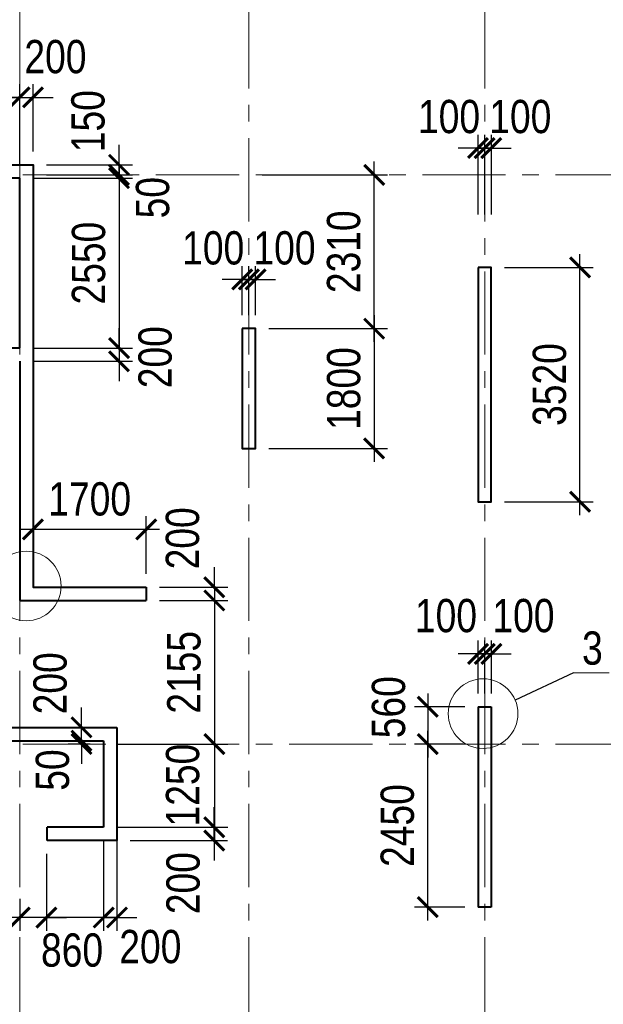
# Model space of a CAD drawing. Extents: x -8631841 to -8525813, y 4017860 to 4564755.
# Tile 33 of 112: x -8587462 to -8578701, y 4211770 to 4226561. Entities that reach past the tile are written whole.
import ezdxf

# ---------------------------------------------------------------- set-up
doc = ezdxf.new("R2010")
doc.units = 0
doc.header["$LTSCALE"] = 1000
doc.header["$MEASUREMENT"] = 0
doc.linetypes.add('CENTER', pattern=[2, 1.25, -0.25, 0.25, -0.25])
for name, color, linetype, lineweight in [('СК-040-С(тены)', 12, 'Continuous', 40), ('СК-043-С-ПИЛОНЫ', 5, 'Continuous', 40), ('СК-100-О(си)', 7, 'CENTER', 15), ('СК-110-О-РАЗМЕРЫ', 7, 'Continuous', 15), ('СК-300-Р(азмеры)', 7, 'Continuous', 20), ('СК-343-Р-КОЛОННЫ', 7, 'Continuous', 13), ('СК-400-Т(екст)', 7, 'Continuous', 20)]:
    doc.layers.add(name, color=color, linetype=linetype, lineweight=lineweight)
doc.styles.add('RUSS', font='arial.ttf', dxfattribs={"width": 0.8})
doc.dimstyles.new('100-200', dxfattribs={"dimscale": 0, "dimtxt": 500, "dimasz": 300, "dimexe": 200, "dimexo": 200, "dimgap": 200, "dimtad": 1, "dimdec": 0, "dimzin": 0, "dimdsep": 46, "dimtxsty": 'RUSS', "dimblk": 'ARCHTICK', "dimcen": 0.096, "dimdle": 200, "dimclrd": 7, "dimclre": 7, "dimclrt": 256, "dimadec": 0, "dimazin": 0, "dimtfac": 1, "dimtdec": 0, "dimtmove": 2, "dimatfit": 3, "dimldrblk": 'OBLIQUE', "dimfxl": 1, "dimtolj": 1, "dimtzin": 0, "dimarcsym": 0})

# ---------------------------------------------------------------- blocks, each defined once
blk = doc.blocks.new('оси')
at = {"layer": 'СК-100-О(си)'}
for p, q in [((-28729.8, 18534.9), (-28729.8, -7257.5)), ((-25290.2, 18534.9), (-25290.2, -7257.5)), ((-21750, 18534.9), (-21750, -7257.5)), ((-46685.3, 15985), (6554.2, 15985)), ((-46685.3, 7435), (6554.2, 7435))]:
    blk.add_line(p, q, dxfattribs=at)
blk = doc.blocks.new('A$C858fb3ef')
at = {"layer": 'СК-300-Р(азмеры)'}
blk.add_blockref('оси', (0, 0), dxfattribs=at)
blk = doc.blocks.new('A$C573b34c5')
blk.add_blockref('A$C858fb3ef', (0, 0))
blk = doc.blocks.new('_ArchTick')
at = {"color": 0, "linetype": 'ByBlock', "const_width": 0.15}
blk.add_lwpolyline([(-0.5, -0.5), (0.5, 0.5)], dxfattribs=at)
blk = doc.blocks.new('*D732')
at = {"layer": 'Defpoints', "color": 0, "transparency": 16777216}
for p in [(-8583922, 4221920), (-8583922, 4220120), (-8582141, 4220120)]:
    blk.add_point(p, dxfattribs=at)
at = {"layer": 'СК-343-Р-КОЛОННЫ', "color": 7, "lineweight": -2, "transparency": 16777216}
for p, q in [((-8582141, 4222120), (-8582141, 4219920)), ((-8583722, 4221920), (-8581941, 4221920)), ((-8583722, 4220120), (-8581941, 4220120))]:
    blk.add_line(p, q, dxfattribs=at)
at = {"layer": 'СК-343-Р-КОЛОННЫ', "color": 7, "lineweight": -2, "transparency": 16777216, "xscale": 300, "yscale": 300, "zscale": 300}
for p, rotation in [((-8582141, 4221920), 90), ((-8582141, 4220120), 270)]:
    blk.add_blockref('_ArchTick', p, dxfattribs=dict(at, rotation=rotation))
at = {"layer": 'СК-343-Р-КОЛОННЫ', "transparency": 16777216, "insert": (-8582596, 4221020), "char_height": 500, "attachment_point": 5, "rotation": 90, "style": 'RUSS'}
blk.add_mtext('\\A1;1800', dxfattribs=at)
blk = doc.blocks.new('_Oblique')
at = {"color": 0, "linetype": 'ByBlock', "lineweight": -2}
blk.add_line((-0.5, -0.5), (0.5, 0.5), dxfattribs=at)
blk = doc.blocks.new('*D733')
at = {"layer": 'Defpoints', "color": 0, "transparency": 16777216}
for p in [(-8584022, 4224230), (-8582141, 4224230), (-8583922, 4221920)]:
    blk.add_point(p, dxfattribs=at)
at = {"layer": 'СК-343-Р-КОЛОННЫ', "color": 7, "lineweight": -2, "transparency": 16777216}
for p, q in [((-8582141, 4221720), (-8582141, 4224430)), ((-8583822, 4224230), (-8581941, 4224230)), ((-8583722, 4221920), (-8581941, 4221920))]:
    blk.add_line(p, q, dxfattribs=at)
at = {"layer": 'СК-343-Р-КОЛОННЫ', "color": 7, "lineweight": -2, "transparency": 16777216, "xscale": 300, "yscale": 300, "zscale": 300}
for p, rotation in [((-8582141, 4224230), 90), ((-8582141, 4221920), 270)]:
    blk.add_blockref('_ArchTick', p, dxfattribs=dict(at, rotation=rotation))
at = {"layer": 'СК-343-Р-КОЛОННЫ', "transparency": 16777216, "insert": (-8582597, 4223075), "char_height": 500, "attachment_point": 5, "rotation": 90, "style": 'RUSS'}
blk.add_mtext('\\A1;2310', dxfattribs=at)
blk = doc.blocks.new('*D734')
at = {"layer": 'Defpoints', "color": 0, "transparency": 16777216}
for p in [(-8580582, 4216240), (-8581336, 4215680), (-8580582, 4215680)]:
    blk.add_point(p, dxfattribs=at)
at = {"layer": 'СК-343-Р-КОЛОННЫ', "color": 7, "lineweight": -2, "transparency": 16777216}
for p, q in [((-8581336, 4216440), (-8581336, 4215480)), ((-8580782, 4216240), (-8581536, 4216240)), ((-8580782, 4215680), (-8581536, 4215680))]:
    blk.add_line(p, q, dxfattribs=at)
at = {"layer": 'СК-343-Р-КОЛОННЫ', "color": 7, "lineweight": -2, "transparency": 16777216, "xscale": 300, "yscale": 300, "zscale": 300}
for p, rotation in [((-8581336, 4216240), 90), ((-8581336, 4215680), 270)]:
    blk.add_blockref('_ArchTick', p, dxfattribs=dict(at, rotation=rotation))
at = {"layer": 'СК-343-Р-КОЛОННЫ', "transparency": 16777216, "insert": (-8581923, 4216233), "char_height": 500, "attachment_point": 5, "rotation": 90, "style": 'RUSS'}
blk.add_mtext('\\A1;560', dxfattribs=at)
blk = doc.blocks.new('*D735')
at = {"layer": 'Defpoints', "color": 0, "transparency": 16777216}
for p in [(-8581336, 4215680), (-8580582, 4215680), (-8580582, 4213230)]:
    blk.add_point(p, dxfattribs=at)
at = {"layer": 'СК-343-Р-КОЛОННЫ', "color": 7, "lineweight": -2, "transparency": 16777216}
for p, q in [((-8581336, 4213030), (-8581336, 4215880)), ((-8580782, 4215680), (-8581536, 4215680)), ((-8580782, 4213230), (-8581536, 4213230))]:
    blk.add_line(p, q, dxfattribs=at)
at = {"layer": 'СК-343-Р-КОЛОННЫ', "color": 7, "lineweight": -2, "transparency": 16777216, "xscale": 300, "yscale": 300, "zscale": 300}
for p, rotation in [((-8581336, 4215680), 90), ((-8581336, 4213230), 270)]:
    blk.add_blockref('_ArchTick', p, dxfattribs=dict(at, rotation=rotation))
at = {"layer": 'СК-343-Р-КОЛОННЫ', "transparency": 16777216, "insert": (-8581791, 4214455), "char_height": 500, "attachment_point": 5, "rotation": 90, "style": 'RUSS'}
blk.add_mtext('\\A1;2450', dxfattribs=at)
blk = doc.blocks.new('*D736')
at = {"layer": 'Defpoints', "color": 0, "transparency": 16777216}
for p in [(-8580482, 4217033), (-8580582, 4216240), (-8580482, 4216240)]:
    blk.add_point(p, dxfattribs=at)
at = {"layer": 'СК-343-Р-КОЛОННЫ', "color": 7, "lineweight": -2, "transparency": 16777216}
for p, q in [((-8580582, 4216440), (-8580582, 4217233)), ((-8580482, 4216440), (-8580482, 4217233)), ((-8580582, 4217033), (-8580882, 4217033)), ((-8580582, 4217033), (-8580482, 4217033)), ((-8580482, 4217033), (-8580182, 4217033))]:
    blk.add_line(p, q, dxfattribs=at)
at = {"layer": 'СК-343-Р-КОЛОННЫ', "color": 7, "lineweight": -2, "transparency": 16777216, "xscale": 300, "yscale": 300, "zscale": 300}
blk.add_blockref('_ArchTick', (-8580582, 4217033), dxfattribs=at)
at = {"layer": 'СК-343-Р-КОЛОННЫ', "color": 7, "lineweight": -2, "transparency": 16777216, "xscale": 300, "yscale": 300, "zscale": 300, "rotation": 180}
blk.add_blockref('_ArchTick', (-8580482, 4217033), dxfattribs=at)
at = {"layer": 'СК-343-Р-КОЛОННЫ', "transparency": 16777216, "insert": (-8581063, 4217606), "char_height": 500, "attachment_point": 5, "style": 'RUSS'}
blk.add_mtext('\\A1;100', dxfattribs=at)
blk = doc.blocks.new('*D737')
at = {"layer": 'Defpoints', "color": 0, "transparency": 16777216}
for p in [(-8580482, 4217033), (-8580482, 4216240), (-8580382, 4216240)]:
    blk.add_point(p, dxfattribs=at)
at = {"layer": 'СК-343-Р-КОЛОННЫ', "color": 7, "lineweight": -2, "transparency": 16777216}
for p, q in [((-8580482, 4216440), (-8580482, 4217233)), ((-8580382, 4216440), (-8580382, 4217233)), ((-8580482, 4217033), (-8580782, 4217033)), ((-8580382, 4217033), (-8580482, 4217033)), ((-8580382, 4217033), (-8580082, 4217033))]:
    blk.add_line(p, q, dxfattribs=at)
at = {"layer": 'СК-343-Р-КОЛОННЫ', "color": 7, "lineweight": -2, "transparency": 16777216, "xscale": 300, "yscale": 300, "zscale": 300}
blk.add_blockref('_ArchTick', (-8580482, 4217033), dxfattribs=at)
at = {"layer": 'СК-343-Р-КОЛОННЫ', "color": 7, "lineweight": -2, "transparency": 16777216, "xscale": 300, "yscale": 300, "zscale": 300, "rotation": 180}
blk.add_blockref('_ArchTick', (-8580382, 4217033), dxfattribs=at)
at = {"layer": 'СК-343-Р-КОЛОННЫ', "transparency": 16777216, "insert": (-8579900, 4217606), "char_height": 500, "attachment_point": 5, "style": 'RUSS'}
blk.add_mtext('\\A1;100', dxfattribs=at)
blk = doc.blocks.new('*D779')
at = {"layer": 'Defpoints', "color": 0, "transparency": 16777216}
for p in [(-8587462, 4224180), (-8587462, 4221629), (-8585971, 4221629)]:
    blk.add_point(p, dxfattribs=at)
at = {"layer": 'СК-343-Р-КОЛОННЫ', "color": 7, "lineweight": -2, "transparency": 16777216}
for p, q in [((-8585971, 4224380), (-8585971, 4221429)), ((-8587262, 4224180), (-8585771, 4224180)), ((-8587262, 4221629), (-8585771, 4221629))]:
    blk.add_line(p, q, dxfattribs=at)
at = {"layer": 'СК-343-Р-КОЛОННЫ', "color": 7, "lineweight": -2, "transparency": 16777216, "xscale": 300, "yscale": 300, "zscale": 300}
for p, rotation in [((-8585971, 4224180), 90), ((-8585971, 4221629), 270)]:
    blk.add_blockref('_ArchTick', p, dxfattribs=dict(at, rotation=rotation))
at = {"layer": 'СК-343-Р-КОЛОННЫ', "transparency": 16777216, "insert": (-8586426, 4222904), "char_height": 500, "attachment_point": 5, "rotation": 90, "style": 'RUSS'}
blk.add_mtext('\\A1;2550', dxfattribs=at)
blk = doc.blocks.new('*D781')
at = {"layer": 'Defpoints', "color": 0, "transparency": 16777216}
for p in [(-8587462, 4225394), (-8589592, 4224180), (-8587462, 4224180)]:
    blk.add_point(p, dxfattribs=at)
at = {"layer": 'СК-343-Р-КОЛОННЫ', "color": 7, "lineweight": -2, "transparency": 16777216}
for p, q in [((-8589592, 4224380), (-8589592, 4225594)), ((-8587462, 4224380), (-8587462, 4225594)), ((-8589792, 4225394), (-8587262, 4225394))]:
    blk.add_line(p, q, dxfattribs=at)
at = {"layer": 'СК-343-Р-КОЛОННЫ', "color": 7, "lineweight": -2, "transparency": 16777216, "xscale": 300, "yscale": 300, "zscale": 300, "rotation": 180}
blk.add_blockref('_ArchTick', (-8589592, 4225394), dxfattribs=at)
at = {"layer": 'СК-343-Р-КОЛОННЫ', "color": 7, "lineweight": -2, "transparency": 16777216, "xscale": 300, "yscale": 300, "zscale": 300}
blk.add_blockref('_ArchTick', (-8587462, 4225394), dxfattribs=at)
at = {"layer": 'СК-343-Р-КОЛОННЫ', "transparency": 16777216, "insert": (-8588527, 4225850), "char_height": 500, "attachment_point": 5, "style": 'RUSS'}
blk.add_mtext('\\A1;2130', dxfattribs=at)
blk = doc.blocks.new('*D782')
at = {"layer": 'Defpoints', "color": 0, "transparency": 16777216}
for p in [(-8587262, 4225394), (-8587262, 4224380), (-8587462, 4224180)]:
    blk.add_point(p, dxfattribs=at)
at = {"layer": 'СК-343-Р-КОЛОННЫ', "color": 7, "lineweight": -2, "transparency": 16777216}
for p, q in [((-8587462, 4224380), (-8587462, 4225594)), ((-8587262, 4224580), (-8587262, 4225594)), ((-8587462, 4225394), (-8587762, 4225394)), ((-8587462, 4225394), (-8587262, 4225394)), ((-8587262, 4225394), (-8586962, 4225394))]:
    blk.add_line(p, q, dxfattribs=at)
at = {"layer": 'СК-343-Р-КОЛОННЫ', "color": 7, "lineweight": -2, "transparency": 16777216, "xscale": 300, "yscale": 300, "zscale": 300}
blk.add_blockref('_ArchTick', (-8587462, 4225394), dxfattribs=at)
at = {"layer": 'СК-343-Р-КОЛОННЫ', "color": 7, "lineweight": -2, "transparency": 16777216, "xscale": 300, "yscale": 300, "zscale": 300, "rotation": 180}
blk.add_blockref('_ArchTick', (-8587262, 4225394), dxfattribs=at)
at = {"layer": 'СК-343-Р-КОЛОННЫ', "transparency": 16777216, "insert": (-8586926, 4226003), "char_height": 500, "attachment_point": 5, "style": 'RUSS'}
blk.add_mtext('\\A1;200', dxfattribs=at)
blk = doc.blocks.new('*D784')
at = {"layer": 'Defpoints', "color": 0, "transparency": 16777216}
for p in [(-8587462, 4221629), (-8587462, 4221429), (-8585971, 4221429)]:
    blk.add_point(p, dxfattribs=at)
at = {"layer": 'СК-343-Р-КОЛОННЫ', "color": 7, "lineweight": -2, "transparency": 16777216}
for p, q in [((-8585971, 4221629), (-8585971, 4221929)), ((-8587262, 4221629), (-8585771, 4221629)), ((-8585971, 4221629), (-8585971, 4221429)), ((-8587262, 4221429), (-8585771, 4221429)), ((-8585971, 4221429), (-8585971, 4221129))]:
    blk.add_line(p, q, dxfattribs=at)
at = {"layer": 'СК-343-Р-КОЛОННЫ', "color": 7, "lineweight": -2, "transparency": 16777216, "xscale": 300, "yscale": 300, "zscale": 300}
for p, rotation in [((-8585971, 4221629), 270), ((-8585971, 4221429), 90)]:
    blk.add_blockref('_ArchTick', p, dxfattribs=dict(at, rotation=rotation))
at = {"layer": 'СК-343-Р-КОЛОННЫ', "transparency": 16777216, "insert": (-8585427, 4221491), "char_height": 500, "attachment_point": 5, "rotation": 90, "style": 'RUSS'}
blk.add_mtext('\\A1;200', dxfattribs=at)
blk = doc.blocks.new('*D792')
at = {"layer": 'Defpoints', "color": 0, "transparency": 16777216}
for p in [(-8587262, 4224380), (-8587262, 4224230), (-8585971, 4224230)]:
    blk.add_point(p, dxfattribs=at)
at = {"layer": 'СК-343-Р-КОЛОННЫ', "color": 7, "lineweight": -2, "transparency": 16777216}
for p, q in [((-8585971, 4224380), (-8585971, 4224680)), ((-8587062, 4224380), (-8585771, 4224380)), ((-8585971, 4224380), (-8585971, 4224230)), ((-8587062, 4224230), (-8585771, 4224230)), ((-8585971, 4224230), (-8585971, 4223930))]:
    blk.add_line(p, q, dxfattribs=at)
at = {"layer": 'СК-343-Р-КОЛОННЫ', "color": 7, "lineweight": -2, "transparency": 16777216, "xscale": 300, "yscale": 300, "zscale": 300}
for p, rotation in [((-8585971, 4224380), 270), ((-8585971, 4224230), 90)]:
    blk.add_blockref('_ArchTick', p, dxfattribs=dict(at, rotation=rotation))
at = {"layer": 'СК-343-Р-КОЛОННЫ', "transparency": 16777216, "insert": (-8586435, 4225037), "char_height": 500, "attachment_point": 5, "rotation": 90, "style": 'RUSS'}
blk.add_mtext('\\A1;150', dxfattribs=at)
blk = doc.blocks.new('*D793')
at = {"layer": 'Defpoints', "color": 0, "transparency": 16777216}
for p in [(-8587262, 4224230), (-8587262, 4224180), (-8585971, 4224180)]:
    blk.add_point(p, dxfattribs=at)
at = {"layer": 'СК-343-Р-КОЛОННЫ', "color": 7, "lineweight": -2, "transparency": 16777216}
for p, q in [((-8585971, 4224230), (-8585971, 4224530)), ((-8587062, 4224230), (-8585771, 4224230)), ((-8587062, 4224180), (-8585771, 4224180)), ((-8585971, 4224230), (-8585971, 4224180)), ((-8585971, 4224180), (-8585971, 4223880))]:
    blk.add_line(p, q, dxfattribs=at)
at = {"layer": 'СК-343-Р-КОЛОННЫ', "color": 7, "lineweight": -2, "transparency": 16777216, "xscale": 300, "yscale": 300, "zscale": 300}
for p, rotation in [((-8585971, 4224230), 270), ((-8585971, 4224180), 90)]:
    blk.add_blockref('_ArchTick', p, dxfattribs=dict(at, rotation=rotation))
at = {"layer": 'СК-343-Р-КОЛОННЫ', "transparency": 16777216, "insert": (-8585465, 4223887), "char_height": 500, "attachment_point": 5, "rotation": 90, "style": 'RUSS'}
blk.add_mtext('\\A1;50', dxfattribs=at)
blk = doc.blocks.new('*D837')
at = {"layer": 'Defpoints', "color": 0, "transparency": 16777216}
for p in [(-8584022, 4222660), (-8584122, 4221920), (-8584022, 4221920)]:
    blk.add_point(p, dxfattribs=at)
at = {"layer": 'СК-343-Р-КОЛОННЫ', "color": 7, "lineweight": -2, "transparency": 16777216}
for p, q in [((-8584122, 4222120), (-8584122, 4222860)), ((-8584022, 4222120), (-8584022, 4222860)), ((-8584122, 4222660), (-8584422, 4222660)), ((-8584122, 4222660), (-8584022, 4222660)), ((-8584022, 4222660), (-8583722, 4222660))]:
    blk.add_line(p, q, dxfattribs=at)
at = {"layer": 'СК-343-Р-КОЛОННЫ', "color": 7, "lineweight": -2, "transparency": 16777216, "xscale": 300, "yscale": 300, "zscale": 300}
blk.add_blockref('_ArchTick', (-8584122, 4222660), dxfattribs=at)
at = {"layer": 'СК-343-Р-КОЛОННЫ', "color": 7, "lineweight": -2, "transparency": 16777216, "xscale": 300, "yscale": 300, "zscale": 300, "rotation": 180}
blk.add_blockref('_ArchTick', (-8584022, 4222660), dxfattribs=at)
at = {"layer": 'СК-343-Р-КОЛОННЫ', "transparency": 16777216, "insert": (-8584557, 4223130), "char_height": 500, "attachment_point": 5, "style": 'RUSS'}
blk.add_mtext('\\A1;100', dxfattribs=at)
blk = doc.blocks.new('*D838')
at = {"layer": 'Defpoints', "color": 0, "transparency": 16777216}
for p in [(-8584022, 4222660), (-8584022, 4221920), (-8583922, 4221920)]:
    blk.add_point(p, dxfattribs=at)
at = {"layer": 'СК-343-Р-КОЛОННЫ', "color": 7, "lineweight": -2, "transparency": 16777216}
for p, q in [((-8584022, 4222120), (-8584022, 4222860)), ((-8583922, 4222120), (-8583922, 4222860)), ((-8584022, 4222660), (-8584322, 4222660)), ((-8583922, 4222660), (-8584022, 4222660)), ((-8583922, 4222660), (-8583622, 4222660))]:
    blk.add_line(p, q, dxfattribs=at)
at = {"layer": 'СК-343-Р-КОЛОННЫ', "color": 7, "lineweight": -2, "transparency": 16777216, "xscale": 300, "yscale": 300, "zscale": 300}
blk.add_blockref('_ArchTick', (-8584022, 4222660), dxfattribs=at)
at = {"layer": 'СК-343-Р-КОЛОННЫ', "color": 7, "lineweight": -2, "transparency": 16777216, "xscale": 300, "yscale": 300, "zscale": 300, "rotation": 180}
blk.add_blockref('_ArchTick', (-8583922, 4222660), dxfattribs=at)
at = {"layer": 'СК-343-Р-КОЛОННЫ', "transparency": 16777216, "insert": (-8583487, 4223130), "char_height": 500, "attachment_point": 5, "style": 'RUSS'}
blk.add_mtext('\\A1;100', dxfattribs=at)
blk = doc.blocks.new('*D840')
at = {"layer": 'Defpoints', "color": 0, "transparency": 16777216}
for p in [(-8585562, 4218035), (-8585562, 4217835), (-8584540, 4217835)]:
    blk.add_point(p, dxfattribs=at)
at = {"layer": 'СК-343-Р-КОЛОННЫ', "color": 7, "lineweight": -2, "transparency": 16777216}
for p, q in [((-8584540, 4218035), (-8584540, 4218335)), ((-8585362, 4218035), (-8584340, 4218035)), ((-8584540, 4218035), (-8584540, 4217835)), ((-8585362, 4217835), (-8584340, 4217835)), ((-8584540, 4217835), (-8584540, 4217535))]:
    blk.add_line(p, q, dxfattribs=at)
at = {"layer": 'СК-343-Р-КОЛОННЫ', "color": 7, "lineweight": -2, "transparency": 16777216, "xscale": 300, "yscale": 300, "zscale": 300}
for p, rotation in [((-8584540, 4218035), 270), ((-8584540, 4217835), 90)]:
    blk.add_blockref('_ArchTick', p, dxfattribs=dict(at, rotation=rotation))
at = {"layer": 'СК-343-Р-КОЛОННЫ', "transparency": 16777216, "insert": (-8585016, 4218770), "char_height": 500, "attachment_point": 5, "rotation": 90, "style": 'RUSS'}
blk.add_mtext('\\A1;200', dxfattribs=at)
blk = doc.blocks.new('*D841')
at = {"layer": 'Defpoints', "color": 0, "transparency": 16777216}
for p in [(-8585562, 4217835), (-8584941, 4215680), (-8584540, 4215680)]:
    blk.add_point(p, dxfattribs=at)
at = {"layer": 'СК-343-Р-КОЛОННЫ', "color": 7, "lineweight": -2, "transparency": 16777216}
for p, q in [((-8584540, 4218035), (-8584540, 4215480)), ((-8585362, 4217835), (-8584340, 4217835)), ((-8584741, 4215680), (-8584340, 4215680))]:
    blk.add_line(p, q, dxfattribs=at)
at = {"layer": 'СК-343-Р-КОЛОННЫ', "color": 7, "lineweight": -2, "transparency": 16777216, "xscale": 300, "yscale": 300, "zscale": 300}
for p, rotation in [((-8584540, 4217835), 90), ((-8584540, 4215680), 270)]:
    blk.add_blockref('_ArchTick', p, dxfattribs=dict(at, rotation=rotation))
at = {"layer": 'СК-343-Р-КОЛОННЫ', "transparency": 16777216, "insert": (-8584995, 4216757), "char_height": 500, "attachment_point": 5, "rotation": 90, "style": 'RUSS'}
blk.add_mtext('\\A1;2155', dxfattribs=at)
blk = doc.blocks.new('19')
at = {"layer": 'СК-040-С(тены)'}
for p, q in [((15190, 15935), (13060, 15935)), ((15190, 13385), (15190, 15935)), ((13060, 13385), (15190, 13385)), ((15190, 13185), (15190, 9590)), ((17090, 9790), (17090, 9590)), ((15190, 9590), (17090, 9590)), ((22070, 7995), (22270, 7995)), ((22070, 7995), (22070, 4985)), ((22270, 7995), (22270, 4985)), ((13360, 7685), (16650, 7685)), ((16650, 7685), (16650, 5985)), ((13560, 7485), (16450, 7485)), ((16450, 7485), (16450, 6185)), ((15600, 5985), (15600, 6185)), ((16450, 6185), (15600, 6185)), ((16650, 5985), (15600, 5985)), ((22270, 4985), (22070, 4985))]:
    blk.add_line(p, q, dxfattribs=at)
blk.add_lwpolyline([(6740, 16135), (15390, 16135), (15390, 9790), (17090, 9790)], dxfattribs=at)
at = {"layer": 'СК-043-С-ПИЛОНЫ'}
for points in [[(22070, 14596), (22070, 11076), (22270, 11076), (22270, 14596), (22070, 14596)], [(18530, 13675), (18530, 11876), (18730, 11876), (18730, 13675), (18530, 13675)]]:
    blk.add_lwpolyline(points, dxfattribs=at)
blk = doc.blocks.new('*D873')
at = {"layer": 'Defpoints', "color": 0, "transparency": 16777216}
for p in [(-8580482, 4224633), (-8580582, 4223437), (-8580482, 4223437)]:
    blk.add_point(p, dxfattribs=at)
at = {"layer": 'СК-343-Р-КОЛОННЫ', "color": 7, "lineweight": -2, "transparency": 16777216}
for p, q in [((-8580582, 4223637), (-8580582, 4224833)), ((-8580482, 4223637), (-8580482, 4224833)), ((-8580582, 4224633), (-8580882, 4224633)), ((-8580582, 4224633), (-8580482, 4224633)), ((-8580482, 4224633), (-8580182, 4224633))]:
    blk.add_line(p, q, dxfattribs=at)
at = {"layer": 'СК-343-Р-КОЛОННЫ', "color": 7, "lineweight": -2, "transparency": 16777216, "xscale": 300, "yscale": 300, "zscale": 300}
blk.add_blockref('_ArchTick', (-8580582, 4224633), dxfattribs=at)
at = {"layer": 'СК-343-Р-КОЛОННЫ', "color": 7, "lineweight": -2, "transparency": 16777216, "xscale": 300, "yscale": 300, "zscale": 300, "rotation": 180}
blk.add_blockref('_ArchTick', (-8580482, 4224633), dxfattribs=at)
at = {"layer": 'СК-343-Р-КОЛОННЫ', "transparency": 16777216, "insert": (-8581017, 4225103), "char_height": 500, "attachment_point": 5, "style": 'RUSS'}
blk.add_mtext('\\A1;100', dxfattribs=at)
blk = doc.blocks.new('*D874')
at = {"layer": 'Defpoints', "color": 0, "transparency": 16777216}
for p in [(-8580482, 4224633), (-8580482, 4223437), (-8580382, 4223437)]:
    blk.add_point(p, dxfattribs=at)
at = {"layer": 'СК-343-Р-КОЛОННЫ', "color": 7, "lineweight": -2, "transparency": 16777216}
for p, q in [((-8580482, 4223637), (-8580482, 4224833)), ((-8580382, 4223637), (-8580382, 4224833)), ((-8580482, 4224633), (-8580782, 4224633)), ((-8580382, 4224633), (-8580482, 4224633)), ((-8580382, 4224633), (-8580082, 4224633))]:
    blk.add_line(p, q, dxfattribs=at)
at = {"layer": 'СК-343-Р-КОЛОННЫ', "color": 7, "lineweight": -2, "transparency": 16777216, "xscale": 300, "yscale": 300, "zscale": 300}
blk.add_blockref('_ArchTick', (-8580482, 4224633), dxfattribs=at)
at = {"layer": 'СК-343-Р-КОЛОННЫ', "color": 7, "lineweight": -2, "transparency": 16777216, "xscale": 300, "yscale": 300, "zscale": 300, "rotation": 180}
blk.add_blockref('_ArchTick', (-8580382, 4224633), dxfattribs=at)
at = {"layer": 'СК-343-Р-КОЛОННЫ', "transparency": 16777216, "insert": (-8579947, 4225103), "char_height": 500, "attachment_point": 5, "style": 'RUSS'}
blk.add_mtext('\\A1;100', dxfattribs=at)
blk = doc.blocks.new('*D875')
at = {"layer": 'Defpoints', "color": 0, "transparency": 16777216}
for p in [(-8580382, 4222840), (-8579051, 4222840), (-8580382, 4219320)]:
    blk.add_point(p, dxfattribs=at)
at = {"layer": 'СК-343-Р-КОЛОННЫ', "color": 7, "lineweight": -2, "transparency": 16777216}
for p, q in [((-8579051, 4219120), (-8579051, 4223040)), ((-8580182, 4222840), (-8578851, 4222840)), ((-8580182, 4219320), (-8578851, 4219320))]:
    blk.add_line(p, q, dxfattribs=at)
at = {"layer": 'СК-343-Р-КОЛОННЫ', "color": 7, "lineweight": -2, "transparency": 16777216, "xscale": 300, "yscale": 300, "zscale": 300}
for p, rotation in [((-8579051, 4222840), 90), ((-8579051, 4219320), 270)]:
    blk.add_blockref('_ArchTick', p, dxfattribs=dict(at, rotation=rotation))
at = {"layer": 'СК-343-Р-КОЛОННЫ', "transparency": 16777216, "insert": (-8579507, 4221080), "char_height": 500, "attachment_point": 5, "rotation": 90, "style": 'RUSS'}
blk.add_mtext('\\A1;3520', dxfattribs=at)
blk = doc.blocks.new('*D1072')
at = {"layer": 'Defpoints', "color": 0, "transparency": 16777216}
for p in [(-8587062, 4214230), (-8587462, 4213554), (-8587462, 4213073)]:
    blk.add_point(p, dxfattribs=at)
at = {"layer": 'СК-343-Р-КОЛОННЫ', "color": 7, "lineweight": -2, "transparency": 16777216}
for p, q in [((-8587062, 4214030), (-8587062, 4212873)), ((-8587462, 4213354), (-8587462, 4212873)), ((-8587462, 4213073), (-8587762, 4213073)), ((-8587062, 4213073), (-8587462, 4213073)), ((-8587062, 4213073), (-8586762, 4213073))]:
    blk.add_line(p, q, dxfattribs=at)
at = {"layer": 'СК-343-Р-КОЛОННЫ', "color": 7, "lineweight": -2, "transparency": 16777216, "xscale": 300, "yscale": 300, "zscale": 300}
blk.add_blockref('_ArchTick', (-8587462, 4213073), dxfattribs=at)
at = {"layer": 'СК-343-Р-КОЛОННЫ', "color": 7, "lineweight": -2, "transparency": 16777216, "xscale": 300, "yscale": 300, "zscale": 300, "rotation": 180}
blk.add_blockref('_ArchTick', (-8587062, 4213073), dxfattribs=at)
at = {"layer": 'СК-343-Р-КОЛОННЫ', "transparency": 16777216, "insert": (-8588100, 4213432), "char_height": 500, "attachment_point": 5, "style": 'RUSS'}
blk.add_mtext('\\A1;400', dxfattribs=at)
blk = doc.blocks.new('*D1073')
at = {"layer": 'Defpoints', "color": 0, "transparency": 16777216}
for p in [(-8587262, 4218904), (-8587262, 4218035), (-8585562, 4218035)]:
    blk.add_point(p, dxfattribs=at)
at = {"layer": 'СК-343-Р-КОЛОННЫ', "color": 7, "lineweight": -2, "transparency": 16777216}
for p, q in [((-8587262, 4218235), (-8587262, 4219104)), ((-8585562, 4218235), (-8585562, 4219104)), ((-8585362, 4218904), (-8587462, 4218904))]:
    blk.add_line(p, q, dxfattribs=at)
at = {"layer": 'СК-343-Р-КОЛОННЫ', "color": 7, "lineweight": -2, "transparency": 16777216, "xscale": 300, "yscale": 300, "zscale": 300, "rotation": 180}
blk.add_blockref('_ArchTick', (-8587262, 4218904), dxfattribs=at)
at = {"layer": 'СК-343-Р-КОЛОННЫ', "color": 7, "lineweight": -2, "transparency": 16777216, "xscale": 300, "yscale": 300, "zscale": 300}
blk.add_blockref('_ArchTick', (-8585562, 4218904), dxfattribs=at)
at = {"layer": 'СК-343-Р-КОЛОННЫ', "transparency": 16777216, "insert": (-8586412, 4219359), "char_height": 500, "attachment_point": 5, "style": 'RUSS'}
blk.add_mtext('\\A1;1700', dxfattribs=at)
blk = doc.blocks.new('*D1090')
at = {"layer": 'Defpoints', "color": 0, "transparency": 16777216}
for p in [(-8586534, 4215930), (-8586002, 4215930), (-8586202, 4215730)]:
    blk.add_point(p, dxfattribs=at)
at = {"layer": 'СК-343-Р-КОЛОННЫ', "color": 7, "lineweight": -2, "transparency": 16777216}
for p, q in [((-8586534, 4215930), (-8586534, 4216230)), ((-8586202, 4215930), (-8586734, 4215930)), ((-8586534, 4215730), (-8586534, 4215930)), ((-8586402, 4215730), (-8586734, 4215730)), ((-8586534, 4215730), (-8586534, 4215430))]:
    blk.add_line(p, q, dxfattribs=at)
at = {"layer": 'СК-343-Р-КОЛОННЫ', "color": 7, "lineweight": -2, "transparency": 16777216, "xscale": 300, "yscale": 300, "zscale": 300}
for p, rotation in [((-8586534, 4215930), 270), ((-8586534, 4215730), 90)]:
    blk.add_blockref('_ArchTick', p, dxfattribs=dict(at, rotation=rotation))
at = {"layer": 'СК-343-Р-КОЛОННЫ', "transparency": 16777216, "insert": (-8587004, 4216592), "char_height": 500, "attachment_point": 5, "rotation": 90, "style": 'RUSS'}
blk.add_mtext('\\A1;200', dxfattribs=at)
blk = doc.blocks.new('*D1091')
at = {"layer": 'Defpoints', "color": 0, "transparency": 16777216}
for p in [(-8586534, 4215680), (-8586202, 4215730), (-8586202, 4215680)]:
    blk.add_point(p, dxfattribs=at)
at = {"layer": 'СК-343-Р-КОЛОННЫ', "color": 7, "lineweight": -2, "transparency": 16777216}
for p, q in [((-8586534, 4215730), (-8586534, 4216030)), ((-8586402, 4215730), (-8586734, 4215730)), ((-8586402, 4215680), (-8586734, 4215680)), ((-8586534, 4215730), (-8586534, 4215680)), ((-8586534, 4215680), (-8586534, 4215380))]:
    blk.add_line(p, q, dxfattribs=at)
at = {"layer": 'СК-343-Р-КОЛОННЫ', "color": 7, "lineweight": -2, "transparency": 16777216, "xscale": 300, "yscale": 300, "zscale": 300}
for p, rotation in [((-8586534, 4215730), 270), ((-8586534, 4215680), 90)]:
    blk.add_blockref('_ArchTick', p, dxfattribs=dict(at, rotation=rotation))
at = {"layer": 'СК-343-Р-КОЛОННЫ', "transparency": 16777216, "insert": (-8586968, 4215289), "char_height": 500, "attachment_point": 5, "rotation": 90, "style": 'RUSS'}
blk.add_mtext('\\A1;50', dxfattribs=at)
blk = doc.blocks.new('*D1095')
at = {"layer": 'Defpoints', "color": 0, "transparency": 16777216}
for p in [(-8586202, 4215680), (-8586202, 4214430), (-8584540, 4214430)]:
    blk.add_point(p, dxfattribs=at)
at = {"layer": 'СК-343-Р-КОЛОННЫ', "color": 7, "lineweight": -2, "transparency": 16777216}
for p, q in [((-8584540, 4215880), (-8584540, 4214230)), ((-8586002, 4215680), (-8584340, 4215680)), ((-8586002, 4214430), (-8584340, 4214430))]:
    blk.add_line(p, q, dxfattribs=at)
at = {"layer": 'СК-343-Р-КОЛОННЫ', "color": 7, "lineweight": -2, "transparency": 16777216, "xscale": 300, "yscale": 300, "zscale": 300}
for p, rotation in [((-8584540, 4215680), 90), ((-8584540, 4214430), 270)]:
    blk.add_blockref('_ArchTick', p, dxfattribs=dict(at, rotation=rotation))
at = {"layer": 'СК-343-Р-КОЛОННЫ', "transparency": 16777216, "insert": (-8585014, 4215063), "char_height": 500, "attachment_point": 5, "rotation": 90, "style": 'RUSS'}
blk.add_mtext('\\A1;1250', dxfattribs=at)
blk = doc.blocks.new('*D1094')
at = {"layer": 'Defpoints', "color": 0, "transparency": 16777216}
for p in [(-8586202, 4214430), (-8584541, 4214430), (-8586002, 4214230)]:
    blk.add_point(p, dxfattribs=at)
at = {"layer": 'СК-343-Р-КОЛОННЫ', "color": 7, "lineweight": -2, "transparency": 16777216}
for p, q in [((-8584541, 4214430), (-8584541, 4214730)), ((-8586002, 4214430), (-8584341, 4214430)), ((-8584541, 4214230), (-8584541, 4214430)), ((-8585802, 4214230), (-8584341, 4214230)), ((-8584541, 4214230), (-8584541, 4213930))]:
    blk.add_line(p, q, dxfattribs=at)
at = {"layer": 'СК-343-Р-КОЛОННЫ', "color": 7, "lineweight": -2, "transparency": 16777216, "xscale": 300, "yscale": 300, "zscale": 300}
for p, rotation in [((-8584541, 4214430), 270), ((-8584541, 4214230), 90)]:
    blk.add_blockref('_ArchTick', p, dxfattribs=dict(at, rotation=rotation))
at = {"layer": 'СК-343-Р-КОЛОННЫ', "transparency": 16777216, "insert": (-8585007, 4213590), "char_height": 500, "attachment_point": 5, "rotation": 90, "style": 'RUSS'}
blk.add_mtext('\\A1;200', dxfattribs=at)
blk = doc.blocks.new('*D1226')
at = {"color": 7, "lineweight": -2, "transparency": 16777216}
for p, q in [((-8586202, 4214230), (-8586202, 4212873)), ((-8587062, 4214030), (-8587062, 4212873)), ((-8586002, 4213073), (-8587262, 4213073))]:
    blk.add_line(p, q, dxfattribs=at)
at = {"layer": 'Defpoints', "color": 0, "transparency": 16777216}
for p in [(-8586202, 4214430), (-8587062, 4214230), (-8587062, 4213073)]:
    blk.add_point(p, dxfattribs=at)
at = {"color": 7, "lineweight": -2, "transparency": 16777216, "xscale": 300, "yscale": 300, "zscale": 300, "rotation": 180}
blk.add_blockref('_ArchTick', (-8587062, 4213073), dxfattribs=at)
at = {"color": 7, "lineweight": -2, "transparency": 16777216, "xscale": 300, "yscale": 300, "zscale": 300}
blk.add_blockref('_ArchTick', (-8586202, 4213073), dxfattribs=at)
at = {"transparency": 16777216, "insert": (-8586676, 4212582), "char_height": 500, "attachment_point": 5, "style": 'RUSS'}
blk.add_mtext('\\A1;860', dxfattribs=at)
blk = doc.blocks.new('*D1227')
at = {"color": 7, "lineweight": -2, "transparency": 16777216}
for p, q in [((-8586202, 4214230), (-8586202, 4212873)), ((-8586002, 4214230), (-8586002, 4212873)), ((-8586202, 4213073), (-8586502, 4213073)), ((-8586202, 4213073), (-8586002, 4213073)), ((-8586002, 4213073), (-8585702, 4213073))]:
    blk.add_line(p, q, dxfattribs=at)
at = {"layer": 'Defpoints', "color": 0, "transparency": 16777216}
for p in [(-8586202, 4214430), (-8586002, 4214430), (-8586002, 4213073)]:
    blk.add_point(p, dxfattribs=at)
at = {"color": 7, "lineweight": -2, "transparency": 16777216, "xscale": 300, "yscale": 300, "zscale": 300}
blk.add_blockref('_ArchTick', (-8586202, 4213073), dxfattribs=at)
at = {"color": 7, "lineweight": -2, "transparency": 16777216, "xscale": 300, "yscale": 300, "zscale": 300, "rotation": 180}
blk.add_blockref('_ArchTick', (-8586002, 4213073), dxfattribs=at)
at = {"transparency": 16777216, "insert": (-8585501, 4212634), "char_height": 500, "attachment_point": 5, "style": 'RUSS'}
blk.add_mtext('\\A1;200', dxfattribs=at)
blk = doc.blocks.new('A$Cce7b28b7')
blk.add_line((23505, 8507), (22628, 8096))
at = {"layer": 'СК-110-О-РАЗМЕРЫ'}
blk.add_line((24039, 8507), (23505, 8507), dxfattribs=at)
for centre in [(15289, 9809), (22146, 7892)]:
    blk.add_circle(centre, 523, dxfattribs=at)
at = {"layer": 'СК-400-Т(екст)', "style": 'RUSS', "width": 0.8}
blk.add_text('3', height=500, dxfattribs=at).set_placement((23632, 8627))

msp = doc.modelspace()

# ---------------------------------------------------------------- block references
msp.add_blockref('A$Cce7b28b7', (-8602652.1, 4208244.6))
at = {"layer": 'СК-300-Р(азмеры)'}
msp.add_blockref('A$C573b34c5', (-8558731.8, 4208244.6), dxfattribs=at)
at = {"layer": 'СК-343-Р-КОЛОННЫ'}
msp.add_blockref('19', (-8602652.1, 4208244.6), dxfattribs=at)

# ---------------------------------------------------------------- dimensions: what is measured, and where the dimension line sits
for base, p2, picture, middle in [((-8587062, 4213073.5), (-8587062, 4214229.8), '*D1226', (-8586675.8, 4212581.9)), ((-8586002.1, 4213073.5), (-8586002.1, 4214429.8), '*D1227', (-8585501, 4212634))]:
    dim = msp.add_linear_dim(base=base, p1=(-8586202.1, 4214429.8), p2=p2, dimstyle='100-200', override={"dimscale": 1})
    dim.commit()
    dim.dimension.update_dxf_attribs({"geometry": picture, "text_midpoint": middle, "dimtype": 160})
for base, p1, p2, picture, middle in [((-8587261.8, 4225394.5), (-8587461.8, 4224179.5), (-8587261.8, 4224379.5), '*D782', (-8586925.7, 4226002.7)), ((-8580481.9, 4224633.1), (-8580582, 4223437), (-8580481.9, 4223437), '*D873', (-8581017.2, 4225102.9)), ((-8584022.1, 4222660.3), (-8584122.2, 4221919.9), (-8584022.1, 4221919.9), '*D837', (-8584557.3, 4223130)), ((-8580481.8, 4217033.5), (-8580582, 4216239.8), (-8580481.8, 4216239.8), '*D736', (-8581063.5, 4217606.5)), ((-8587461.7, 4213073.5), (-8587062, 4214229.8), (-8587461.7, 4213553.5), '*D1072', (-8588100.4, 4213432))]:
    dim = msp.add_linear_dim(base=base, p1=p1, p2=p2, dimstyle='100-200', override={"dimscale": 1}, dxfattribs=at)
    dim.commit()
    dim.dimension.update_dxf_attribs({"geometry": picture, "text_midpoint": middle, "dimtype": 160})
for base, p1, p2, picture, middle in [((-8587461.8, 4225394.1), (-8589591.7, 4224179.5), (-8587461.8, 4224179.5), '*D781', (-8588526.7, 4225849.5)), ((-8587261.8, 4218903.7), (-8585562.1, 4218034.9), (-8587261.8, 4218034.9), '*D1073', (-8586411.9, 4219358.9))]:
    dim = msp.add_linear_dim(base=base, p1=p1, p2=p2, dimstyle='100-200', override={"dimscale": 1}, dxfattribs=at)
    dim.commit()
    dim.dimension.update_dxf_attribs({"geometry": picture, "text_midpoint": middle})
for base, p1, p2, angle, picture, middle in [((-8585970.6, 4224229.6), (-8587261.8, 4224379.5), (-8587261.8, 4224229.6), 90, '*D792', (-8586435.1, 4225036.6)), ((-8580481.9, 4224633.1), (-8580381.8, 4223437), (-8580481.9, 4223437), 180, '*D874', (-8579946.6, 4225102.9)), ((-8585970.6, 4224179.5), (-8587261.8, 4224229.6), (-8587261.8, 4224179.5), 90, '*D793', (-8585465, 4223887.1)), ((-8584022.1, 4222660.3), (-8583922, 4221919.9), (-8584022.1, 4221919.9), 180, '*D838', (-8583486.8, 4223130)), ((-8585970.9, 4221429.5), (-8587461.8, 4221629.5), (-8587461.8, 4221429.5), 90, '*D784', (-8585427.4, 4221490.7)), ((-8584540.2, 4217834.9), (-8585562.1, 4218034.9), (-8585562.1, 4217834.9), 90, '*D840', (-8585016.1, 4218770.2)), ((-8580481.8, 4217033.5), (-8580381.6, 4216239.8), (-8580481.8, 4216239.8), 180, '*D737', (-8579900.2, 4217606.5)), ((-8586534, 4215929.9), (-8586202.1, 4215729.9), (-8586002.1, 4215929.9), 90, '*D1090', (-8587004.4, 4216592.5)), ((-8581336.2, 4215679.6), (-8580582, 4216239.8), (-8580582, 4215679.6), 90, '*D734', (-8581922.7, 4216233.2)), ((-8586534, 4215679.6), (-8586202.1, 4215729.9), (-8586202.1, 4215679.6), 90, '*D1091', (-8586968.1, 4215288.9)), ((-8584540.2, 4214429.9), (-8586202.1, 4215679.6), (-8586202.1, 4214429.9), 90, '*D1095', (-8585014, 4215063.3)), ((-8584540.5, 4214429.9), (-8586002.1, 4214229.9), (-8586202.1, 4214429.9), 90, '*D1094', (-8585007.5, 4213590.2))]:
    dim = msp.add_linear_dim(base=base, p1=p1, p2=p2, angle=angle, dimstyle='100-200', override={"dimscale": 1}, dxfattribs=at)
    dim.commit()
    dim.dimension.update_dxf_attribs({"geometry": picture, "text_midpoint": middle, "dimtype": 160})
for base, p1, p2, picture, middle in [((-8585970.9, 4221629.5), (-8587461.8, 4224179.5), (-8587461.8, 4221629.5), '*D779', (-8586426.2, 4222904.5)), ((-8582141.4, 4224229.6), (-8583922.2, 4221919.9), (-8584022.1, 4224229.6), '*D733', (-8582596.9, 4223074.8)), ((-8579051.2, 4222840.3), (-8580382, 4219320.2), (-8580382, 4222840.3), '*D875', (-8579506.7, 4221080.2)), ((-8582141.1, 4220120.2), (-8583922.2, 4221919.9), (-8583922.2, 4220120.2), '*D732', (-8582596.4, 4221020.1)), ((-8584540.2, 4215679.6), (-8585562.1, 4217834.9), (-8584941.5, 4215679.6), '*D841', (-8584995.5, 4216757.2)), ((-8581336.2, 4215679.6), (-8580582, 4213229.9), (-8580582, 4215679.6), '*D735', (-8581791.5, 4214454.8))]:
    dim = msp.add_linear_dim(base=base, p1=p1, p2=p2, angle=90, dimstyle='100-200', override={"dimscale": 1}, dxfattribs=at)
    dim.commit()
    dim.dimension.update_dxf_attribs({"geometry": picture, "text_midpoint": middle})

doc.saveas('drawing.dxf')
